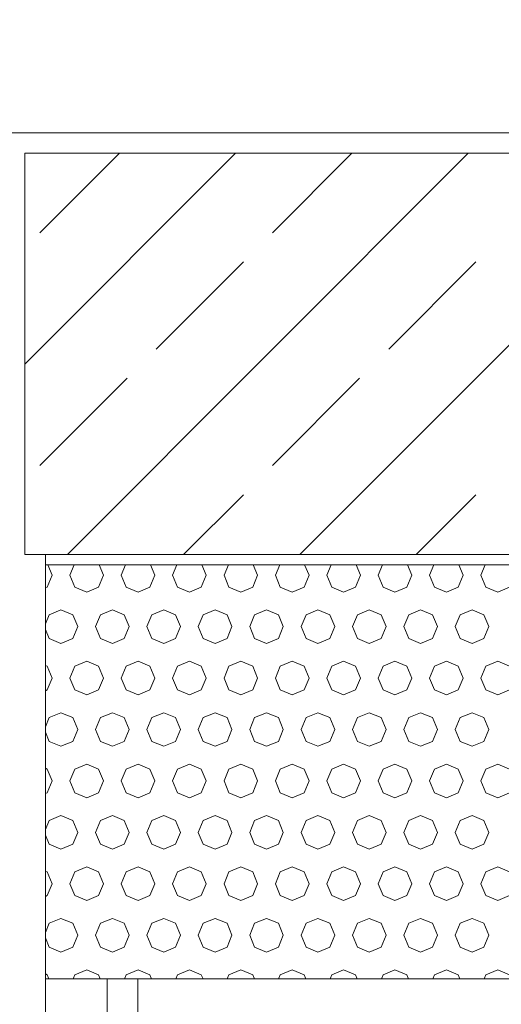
# Model space of a CAD drawing. Header units: millimetres. Extents: x 52659 to 1698020, y -10054 to 104697.
# Tile 106 of 256: x 188518 to 188986, y 13971 to 14928. Entities that reach past the tile are written whole.
import ezdxf

# ---------------------------------------------------------------- set-up
doc = ezdxf.new("R2010")
doc.units = ezdxf.units.MM
doc.header["$MEASUREMENT"] = 0
for name, color, linetype in [('02-04 BRISES SOLEIL FONCEES', 7, 'Continuous'), ('02-04 CASSETTES FONCEES', 7, 'Continuous'), ('02-04 Mur.Construction', 7, 'Continuous'), ('05-02 Cotation 200ème 100ème.Cotations', 7, 'Continuous'), ('Fenêtres ARCHICAD', 7, 'Continuous')]:
    doc.layers.add(name, color=color, linetype=linetype)
doc.styles.add('STYLE_GENERE_3', font='ARIALN.TTF')
doc.dimstyles.new('STYLE_GENERE__1', dxfattribs={"dimtxt": 200, "dimasz": 95, "dimexe": 0.18, "dimexo": 100, "dimgap": 0, "dimtad": 0, "dimlfac": 0.001, "dimzin": 0, "dimdsep": 46, "dimtxsty": 'STYLE_GENERE_3', "dimblk": 'ARROWHEAD_6', "dimblk1": 'ARROWHEAD_6', "dimblk2": 'ARROWHEAD_6', "dimcen": 0.09, "dimclrd": 7, "dimclre": 7, "dimclrt": 7, "dimazin": 0, "dimtfac": 1, "dimtdec": 4, "dimtmove": 2, "dimatfit": 3, "dimfxl": 1, "dimtolj": 1, "dimtzin": 0, "dimarcsym": 0})
doc.dimstyles.new('STYLE_GENERE__2', dxfattribs={"dimtxt": 200, "dimasz": 95, "dimexe": 0.18, "dimexo": 100, "dimgap": 0, "dimtad": 0, "dimlfac": 0.001, "dimzin": 0, "dimdsep": 46, "dimtxsty": 'STYLE_GENERE_3', "dimblk": 'ARROWHEAD_6', "dimblk1": 'ARROWHEAD_6', "dimblk2": 'ARROWHEAD_6', "dimcen": 0.09, "dimclrd": 7, "dimclre": 7, "dimclrt": 7, "dimazin": 0, "dimtfac": 1, "dimtdec": 4, "dimtmove": 0, "dimatfit": 3, "dimfxl": 1, "dimtolj": 1, "dimtzin": 0, "dimarcsym": 0})

# ---------------------------------------------------------------- blocks, each defined once
blk = doc.blocks.new('Élément de coupe_219_1', base_point=(131932.67, 5158.07))
at = {"layer": 'Fenêtres ARCHICAD', "color": 7, "linetype": 'Continuous', "lineweight": 5}
for p, q in [((188602.67, 13995.45), (188602.67, 13238.07)), ((188632.67, 13268.07), (188632.67, 13995.45))]:
    blk.add_line(p, q, dxfattribs=at)
blk = doc.blocks.new('Élément de coupe_226_1', base_point=(131932.67, 5158.07))
at = {"layer": '02-04 Mur.Construction', "color": 7, "linetype": 'Continuous', "lineweight": 9}
blk.add_line((188542.67, 13145.96), (188542.67, 14408.07), dxfattribs=at)
blk = doc.blocks.new('Élément de coupe_236_1', base_point=(131932.67, 5158.07))
at = {"layer": '02-04 Mur.Construction', "color": 7, "linetype": 'Continuous', "lineweight": 9}
blk.add_line((220582.67, 14818.07), (134892.67, 14818.07), dxfattribs=at)
blk = doc.blocks.new('*X350', base_point=(131932.67, 5158.07))
at = {"layer": '02-04 BRISES SOLEIL FONCEES', "color": 7, "linetype": 'Continuous', "lineweight": 5}
for p, q in [((188549.25, 14387.88), (188545.02, 14398.1)), ((188570.78, 14398.1), (188566.55, 14387.88)), ((188599.25, 14387.88), (188595.02, 14398.1)), ((188620.78, 14398.1), (188616.55, 14387.88)), ((188649.25, 14387.88), (188645.02, 14398.1)), ((188670.78, 14398.1), (188666.55, 14387.88)), ((188699.25, 14387.88), (188695.02, 14398.1)), ((188720.78, 14398.1), (188716.55, 14387.88)), ((188749.25, 14387.88), (188745.02, 14398.1)), ((188770.78, 14398.1), (188766.55, 14387.88)), ((188799.25, 14387.88), (188795.02, 14398.1)), ((188820.78, 14398.1), (188816.55, 14387.88)), ((188849.25, 14387.88), (188845.02, 14398.1)), ((188870.78, 14398.1), (188866.55, 14387.88)), ((188899.25, 14387.88), (188895.02, 14398.1)), ((188920.78, 14398.1), (188916.55, 14387.88)), ((188949.25, 14387.88), (188945.02, 14398.1)), ((188970.78, 14398.1), (188966.55, 14387.88)), ((188544.46, 14376.32), (188549.25, 14387.88)), ((188566.55, 14387.88), (188571.34, 14376.32)), ((188594.46, 14376.32), (188599.25, 14387.88)), ((188616.55, 14387.88), (188621.34, 14376.32)), ((188644.46, 14376.32), (188649.25, 14387.88)), ((188666.55, 14387.88), (188671.34, 14376.32)), ((188694.46, 14376.32), (188699.25, 14387.88)), ((188716.55, 14387.88), (188721.34, 14376.32)), ((188744.46, 14376.32), (188749.25, 14387.88)), ((188766.55, 14387.88), (188771.34, 14376.32)), ((188794.46, 14376.32), (188799.25, 14387.88)), ((188816.55, 14387.88), (188821.34, 14376.32)), ((188844.46, 14376.32), (188849.25, 14387.88)), ((188866.55, 14387.88), (188871.34, 14376.32)), ((188894.46, 14376.32), (188899.25, 14387.88)), ((188916.55, 14387.88), (188921.34, 14376.32)), ((188944.46, 14376.32), (188949.25, 14387.88)), ((188966.55, 14387.88), (188971.34, 14376.32)), ((188542.67, 14375.57), (188544.46, 14376.32)), ((188571.34, 14376.32), (188582.9, 14371.53)), ((188582.9, 14371.53), (188594.46, 14376.32)), ((188621.34, 14376.32), (188632.9, 14371.53)), ((188632.9, 14371.53), (188644.46, 14376.32)), ((188671.34, 14376.32), (188682.9, 14371.53)), ((188682.9, 14371.53), (188694.46, 14376.32)), ((188721.34, 14376.32), (188732.9, 14371.53)), ((188732.9, 14371.53), (188744.46, 14376.32)), ((188771.34, 14376.32), (188782.9, 14371.53)), ((188782.9, 14371.53), (188794.46, 14376.32)), ((188821.34, 14376.32), (188832.9, 14371.53)), ((188832.9, 14371.53), (188844.46, 14376.32)), ((188871.34, 14376.32), (188882.9, 14371.53)), ((188882.9, 14371.53), (188894.46, 14376.32)), ((188921.34, 14376.32), (188932.9, 14371.53)), ((188932.9, 14371.53), (188944.46, 14376.32)), ((188971.34, 14376.32), (188982.9, 14371.53)), ((188982.9, 14371.53), (188994.46, 14376.32)), ((188557.9, 14354.23), (188546.34, 14349.44)), ((188569.46, 14349.44), (188557.9, 14354.23)), ((188607.9, 14354.23), (188596.34, 14349.44)), ((188619.46, 14349.44), (188607.9, 14354.23)), ((188657.9, 14354.23), (188646.34, 14349.44)), ((188669.46, 14349.44), (188657.9, 14354.23)), ((188707.9, 14354.23), (188696.34, 14349.44)), ((188719.46, 14349.44), (188707.9, 14354.23)), ((188757.9, 14354.23), (188746.34, 14349.44)), ((188769.46, 14349.44), (188757.9, 14354.23)), ((188807.9, 14354.23), (188796.34, 14349.44)), ((188819.46, 14349.44), (188807.9, 14354.23)), ((188857.9, 14354.23), (188846.34, 14349.44)), ((188869.46, 14349.44), (188857.9, 14354.23)), ((188907.9, 14354.23), (188896.34, 14349.44)), ((188919.46, 14349.44), (188907.9, 14354.23)), ((188957.9, 14354.23), (188946.34, 14349.44)), ((188969.46, 14349.44), (188957.9, 14354.23)), ((188546.34, 14349.44), (188542.67, 14340.58)), ((188574.25, 14337.88), (188569.46, 14349.44)), ((188596.34, 14349.44), (188591.55, 14337.88)), ((188624.25, 14337.88), (188619.46, 14349.44)), ((188646.34, 14349.44), (188641.55, 14337.88)), ((188674.25, 14337.88), (188669.46, 14349.44)), ((188696.34, 14349.44), (188691.55, 14337.88)), ((188724.25, 14337.88), (188719.46, 14349.44)), ((188746.34, 14349.44), (188741.55, 14337.88)), ((188774.25, 14337.88), (188769.46, 14349.44)), ((188796.34, 14349.44), (188791.55, 14337.88)), ((188824.25, 14337.88), (188819.46, 14349.44)), ((188846.34, 14349.44), (188841.55, 14337.88)), ((188874.25, 14337.88), (188869.46, 14349.44)), ((188896.34, 14349.44), (188891.55, 14337.88)), ((188924.25, 14337.88), (188919.46, 14349.44)), ((188946.34, 14349.44), (188941.55, 14337.88)), ((188974.25, 14337.88), (188969.46, 14349.44)), ((188542.67, 14335.18), (188546.34, 14326.32)), ((188569.46, 14326.32), (188574.25, 14337.88)), ((188591.55, 14337.88), (188596.34, 14326.32)), ((188619.46, 14326.32), (188624.25, 14337.88)), ((188641.55, 14337.88), (188646.34, 14326.32)), ((188669.46, 14326.32), (188674.25, 14337.88)), ((188691.55, 14337.88), (188696.34, 14326.32)), ((188719.46, 14326.32), (188724.25, 14337.88)), ((188741.55, 14337.88), (188746.34, 14326.32)), ((188769.46, 14326.32), (188774.25, 14337.88)), ((188791.55, 14337.88), (188796.34, 14326.32)), ((188819.46, 14326.32), (188824.25, 14337.88)), ((188841.55, 14337.88), (188846.34, 14326.32)), ((188869.46, 14326.32), (188874.25, 14337.88)), ((188891.55, 14337.88), (188896.34, 14326.32)), ((188919.46, 14326.32), (188924.25, 14337.88)), ((188941.55, 14337.88), (188946.34, 14326.32)), ((188969.46, 14326.32), (188974.25, 14337.88)), ((188546.34, 14326.32), (188557.9, 14321.53)), ((188557.9, 14321.53), (188569.46, 14326.32)), ((188596.34, 14326.32), (188607.9, 14321.53)), ((188607.9, 14321.53), (188619.46, 14326.32)), ((188646.34, 14326.32), (188657.9, 14321.53)), ((188657.9, 14321.53), (188669.46, 14326.32)), ((188696.34, 14326.32), (188707.9, 14321.53)), ((188707.9, 14321.53), (188719.46, 14326.32)), ((188746.34, 14326.32), (188757.9, 14321.53)), ((188757.9, 14321.53), (188769.46, 14326.32)), ((188796.34, 14326.32), (188807.9, 14321.53)), ((188807.9, 14321.53), (188819.46, 14326.32)), ((188846.34, 14326.32), (188857.9, 14321.53)), ((188857.9, 14321.53), (188869.46, 14326.32)), ((188896.34, 14326.32), (188907.9, 14321.53)), ((188907.9, 14321.53), (188919.46, 14326.32)), ((188946.34, 14326.32), (188957.9, 14321.53)), ((188957.9, 14321.53), (188969.46, 14326.32)), ((188582.9, 14304.23), (188571.34, 14299.44)), ((188594.46, 14299.44), (188582.9, 14304.23)), ((188632.9, 14304.23), (188621.34, 14299.44)), ((188644.46, 14299.44), (188632.9, 14304.23)), ((188682.9, 14304.23), (188671.34, 14299.44)), ((188694.46, 14299.44), (188682.9, 14304.23)), ((188732.9, 14304.23), (188721.34, 14299.44)), ((188744.46, 14299.44), (188732.9, 14304.23)), ((188782.9, 14304.23), (188771.34, 14299.44)), ((188794.46, 14299.44), (188782.9, 14304.23)), ((188832.9, 14304.23), (188821.34, 14299.44)), ((188844.46, 14299.44), (188832.9, 14304.23)), ((188882.9, 14304.23), (188871.34, 14299.44)), ((188894.46, 14299.44), (188882.9, 14304.23)), ((188932.9, 14304.23), (188921.34, 14299.44)), ((188944.46, 14299.44), (188932.9, 14304.23)), ((188982.9, 14304.23), (188971.34, 14299.44)), ((188994.46, 14299.44), (188982.9, 14304.23)), ((188544.46, 14299.44), (188542.67, 14300.19)), ((188549.25, 14287.88), (188544.46, 14299.44)), ((188571.34, 14299.44), (188566.55, 14287.88)), ((188599.25, 14287.88), (188594.46, 14299.44)), ((188621.34, 14299.44), (188616.55, 14287.88)), ((188649.25, 14287.88), (188644.46, 14299.44)), ((188671.34, 14299.44), (188666.55, 14287.88)), ((188699.25, 14287.88), (188694.46, 14299.44)), ((188721.34, 14299.44), (188716.55, 14287.88)), ((188749.25, 14287.88), (188744.46, 14299.44)), ((188771.34, 14299.44), (188766.55, 14287.88)), ((188799.25, 14287.88), (188794.46, 14299.44)), ((188821.34, 14299.44), (188816.55, 14287.88)), ((188849.25, 14287.88), (188844.46, 14299.44)), ((188871.34, 14299.44), (188866.55, 14287.88)), ((188899.25, 14287.88), (188894.46, 14299.44)), ((188921.34, 14299.44), (188916.55, 14287.88)), ((188949.25, 14287.88), (188944.46, 14299.44)), ((188971.34, 14299.44), (188966.55, 14287.88)), ((188544.46, 14276.32), (188549.25, 14287.88)), ((188566.55, 14287.88), (188571.34, 14276.32)), ((188594.46, 14276.32), (188599.25, 14287.88)), ((188616.55, 14287.88), (188621.34, 14276.32)), ((188644.46, 14276.32), (188649.25, 14287.88)), ((188666.55, 14287.88), (188671.34, 14276.32)), ((188694.46, 14276.32), (188699.25, 14287.88)), ((188716.55, 14287.88), (188721.34, 14276.32)), ((188744.46, 14276.32), (188749.25, 14287.88)), ((188766.55, 14287.88), (188771.34, 14276.32)), ((188794.46, 14276.32), (188799.25, 14287.88)), ((188816.55, 14287.88), (188821.34, 14276.32)), ((188844.46, 14276.32), (188849.25, 14287.88)), ((188866.55, 14287.88), (188871.34, 14276.32)), ((188894.46, 14276.32), (188899.25, 14287.88)), ((188916.55, 14287.88), (188921.34, 14276.32)), ((188944.46, 14276.32), (188949.25, 14287.88)), ((188966.55, 14287.88), (188971.34, 14276.32)), ((188542.67, 14275.57), (188544.46, 14276.32)), ((188571.34, 14276.32), (188582.9, 14271.53)), ((188582.9, 14271.53), (188594.46, 14276.32)), ((188621.34, 14276.32), (188632.9, 14271.53)), ((188632.9, 14271.53), (188644.46, 14276.32)), ((188671.34, 14276.32), (188682.9, 14271.53)), ((188682.9, 14271.53), (188694.46, 14276.32)), ((188721.34, 14276.32), (188732.9, 14271.53)), ((188732.9, 14271.53), (188744.46, 14276.32)), ((188771.34, 14276.32), (188782.9, 14271.53)), ((188782.9, 14271.53), (188794.46, 14276.32)), ((188821.34, 14276.32), (188832.9, 14271.53)), ((188832.9, 14271.53), (188844.46, 14276.32)), ((188871.34, 14276.32), (188882.9, 14271.53)), ((188882.9, 14271.53), (188894.46, 14276.32)), ((188921.34, 14276.32), (188932.9, 14271.53)), ((188932.9, 14271.53), (188944.46, 14276.32)), ((188971.34, 14276.32), (188982.9, 14271.53)), ((188982.9, 14271.53), (188994.46, 14276.32)), ((188546.34, 14249.44), (188542.67, 14240.58)), ((188557.9, 14254.23), (188546.34, 14249.44)), ((188569.46, 14249.44), (188557.9, 14254.23)), ((188574.25, 14237.88), (188569.46, 14249.44)), ((188596.34, 14249.44), (188591.55, 14237.88)), ((188607.9, 14254.23), (188596.34, 14249.44)), ((188619.46, 14249.44), (188607.9, 14254.23)), ((188624.25, 14237.88), (188619.46, 14249.44)), ((188646.34, 14249.44), (188641.55, 14237.88)), ((188657.9, 14254.23), (188646.34, 14249.44)), ((188669.46, 14249.44), (188657.9, 14254.23)), ((188674.25, 14237.88), (188669.46, 14249.44)), ((188696.34, 14249.44), (188691.55, 14237.88)), ((188707.9, 14254.23), (188696.34, 14249.44)), ((188719.46, 14249.44), (188707.9, 14254.23)), ((188724.25, 14237.88), (188719.46, 14249.44)), ((188746.34, 14249.44), (188741.55, 14237.88)), ((188757.9, 14254.23), (188746.34, 14249.44)), ((188769.46, 14249.44), (188757.9, 14254.23)), ((188774.25, 14237.88), (188769.46, 14249.44)), ((188796.34, 14249.44), (188791.55, 14237.88)), ((188807.9, 14254.23), (188796.34, 14249.44)), ((188819.46, 14249.44), (188807.9, 14254.23)), ((188824.25, 14237.88), (188819.46, 14249.44)), ((188846.34, 14249.44), (188841.55, 14237.88)), ((188857.9, 14254.23), (188846.34, 14249.44)), ((188869.46, 14249.44), (188857.9, 14254.23)), ((188874.25, 14237.88), (188869.46, 14249.44)), ((188896.34, 14249.44), (188891.55, 14237.88)), ((188907.9, 14254.23), (188896.34, 14249.44)), ((188919.46, 14249.44), (188907.9, 14254.23)), ((188924.25, 14237.88), (188919.46, 14249.44)), ((188946.34, 14249.44), (188941.55, 14237.88)), ((188957.9, 14254.23), (188946.34, 14249.44)), ((188969.46, 14249.44), (188957.9, 14254.23)), ((188974.25, 14237.88), (188969.46, 14249.44)), ((188569.46, 14226.32), (188574.25, 14237.88)), ((188591.55, 14237.88), (188596.34, 14226.32)), ((188619.46, 14226.32), (188624.25, 14237.88)), ((188641.55, 14237.88), (188646.34, 14226.32)), ((188669.46, 14226.32), (188674.25, 14237.88)), ((188691.55, 14237.88), (188696.34, 14226.32)), ((188719.46, 14226.32), (188724.25, 14237.88)), ((188741.55, 14237.88), (188746.34, 14226.32)), ((188769.46, 14226.32), (188774.25, 14237.88)), ((188791.55, 14237.88), (188796.34, 14226.32)), ((188819.46, 14226.32), (188824.25, 14237.88)), ((188841.55, 14237.88), (188846.34, 14226.32)), ((188869.46, 14226.32), (188874.25, 14237.88)), ((188891.55, 14237.88), (188896.34, 14226.32)), ((188919.46, 14226.32), (188924.25, 14237.88)), ((188941.55, 14237.88), (188946.34, 14226.32)), ((188969.46, 14226.32), (188974.25, 14237.88)), ((188542.67, 14235.18), (188546.34, 14226.32)), ((188546.34, 14226.32), (188557.9, 14221.53)), ((188557.9, 14221.53), (188569.46, 14226.32)), ((188596.34, 14226.32), (188607.9, 14221.53)), ((188607.9, 14221.53), (188619.46, 14226.32)), ((188646.34, 14226.32), (188657.9, 14221.53)), ((188657.9, 14221.53), (188669.46, 14226.32)), ((188696.34, 14226.32), (188707.9, 14221.53)), ((188707.9, 14221.53), (188719.46, 14226.32)), ((188746.34, 14226.32), (188757.9, 14221.53)), ((188757.9, 14221.53), (188769.46, 14226.32)), ((188796.34, 14226.32), (188807.9, 14221.53)), ((188807.9, 14221.53), (188819.46, 14226.32)), ((188846.34, 14226.32), (188857.9, 14221.53)), ((188857.9, 14221.53), (188869.46, 14226.32)), ((188896.34, 14226.32), (188907.9, 14221.53)), ((188907.9, 14221.53), (188919.46, 14226.32)), ((188946.34, 14226.32), (188957.9, 14221.53)), ((188957.9, 14221.53), (188969.46, 14226.32)), ((188544.46, 14199.44), (188542.67, 14200.19)), ((188549.25, 14187.88), (188544.46, 14199.44)), ((188571.34, 14199.44), (188566.55, 14187.88)), ((188582.9, 14204.23), (188571.34, 14199.44)), ((188594.46, 14199.44), (188582.9, 14204.23)), ((188599.25, 14187.88), (188594.46, 14199.44)), ((188621.34, 14199.44), (188616.55, 14187.88)), ((188632.9, 14204.23), (188621.34, 14199.44)), ((188644.46, 14199.44), (188632.9, 14204.23)), ((188649.25, 14187.88), (188644.46, 14199.44)), ((188671.34, 14199.44), (188666.55, 14187.88)), ((188682.9, 14204.23), (188671.34, 14199.44)), ((188694.46, 14199.44), (188682.9, 14204.23)), ((188699.25, 14187.88), (188694.46, 14199.44)), ((188721.34, 14199.44), (188716.55, 14187.88)), ((188732.9, 14204.23), (188721.34, 14199.44)), ((188744.46, 14199.44), (188732.9, 14204.23)), ((188749.25, 14187.88), (188744.46, 14199.44)), ((188771.34, 14199.44), (188766.55, 14187.88)), ((188782.9, 14204.23), (188771.34, 14199.44)), ((188794.46, 14199.44), (188782.9, 14204.23)), ((188799.25, 14187.88), (188794.46, 14199.44)), ((188821.34, 14199.44), (188816.55, 14187.88)), ((188832.9, 14204.23), (188821.34, 14199.44)), ((188844.46, 14199.44), (188832.9, 14204.23)), ((188849.25, 14187.88), (188844.46, 14199.44)), ((188871.34, 14199.44), (188866.55, 14187.88)), ((188882.9, 14204.23), (188871.34, 14199.44)), ((188894.46, 14199.44), (188882.9, 14204.23)), ((188899.25, 14187.88), (188894.46, 14199.44)), ((188921.34, 14199.44), (188916.55, 14187.88)), ((188932.9, 14204.23), (188921.34, 14199.44)), ((188944.46, 14199.44), (188932.9, 14204.23)), ((188949.25, 14187.88), (188944.46, 14199.44)), ((188971.34, 14199.44), (188966.55, 14187.88)), ((188982.9, 14204.23), (188971.34, 14199.44)), ((188994.46, 14199.44), (188982.9, 14204.23)), ((188544.46, 14176.32), (188549.25, 14187.88)), ((188566.55, 14187.88), (188571.34, 14176.32)), ((188594.46, 14176.32), (188599.25, 14187.88)), ((188616.55, 14187.88), (188621.34, 14176.32)), ((188644.46, 14176.32), (188649.25, 14187.88)), ((188666.55, 14187.88), (188671.34, 14176.32)), ((188694.46, 14176.32), (188699.25, 14187.88)), ((188716.55, 14187.88), (188721.34, 14176.32)), ((188744.46, 14176.32), (188749.25, 14187.88)), ((188766.55, 14187.88), (188771.34, 14176.32)), ((188794.46, 14176.32), (188799.25, 14187.88)), ((188816.55, 14187.88), (188821.34, 14176.32)), ((188844.46, 14176.32), (188849.25, 14187.88)), ((188866.55, 14187.88), (188871.34, 14176.32)), ((188894.46, 14176.32), (188899.25, 14187.88)), ((188916.55, 14187.88), (188921.34, 14176.32)), ((188944.46, 14176.32), (188949.25, 14187.88)), ((188966.55, 14187.88), (188971.34, 14176.32)), ((188542.67, 14175.57), (188544.46, 14176.32)), ((188571.34, 14176.32), (188582.9, 14171.53)), ((188582.9, 14171.53), (188594.46, 14176.32)), ((188621.34, 14176.32), (188632.9, 14171.53)), ((188632.9, 14171.53), (188644.46, 14176.32)), ((188671.34, 14176.32), (188682.9, 14171.53)), ((188682.9, 14171.53), (188694.46, 14176.32)), ((188721.34, 14176.32), (188732.9, 14171.53)), ((188732.9, 14171.53), (188744.46, 14176.32)), ((188771.34, 14176.32), (188782.9, 14171.53)), ((188782.9, 14171.53), (188794.46, 14176.32)), ((188821.34, 14176.32), (188832.9, 14171.53)), ((188832.9, 14171.53), (188844.46, 14176.32)), ((188871.34, 14176.32), (188882.9, 14171.53)), ((188882.9, 14171.53), (188894.46, 14176.32)), ((188921.34, 14176.32), (188932.9, 14171.53)), ((188932.9, 14171.53), (188944.46, 14176.32)), ((188971.34, 14176.32), (188982.9, 14171.53)), ((188982.9, 14171.53), (188994.46, 14176.32)), ((188546.34, 14149.44), (188542.67, 14140.58)), ((188557.9, 14154.23), (188546.34, 14149.44)), ((188569.46, 14149.44), (188557.9, 14154.23)), ((188574.25, 14137.88), (188569.46, 14149.44)), ((188596.34, 14149.44), (188591.55, 14137.88)), ((188607.9, 14154.23), (188596.34, 14149.44)), ((188619.46, 14149.44), (188607.9, 14154.23)), ((188624.25, 14137.88), (188619.46, 14149.44)), ((188646.34, 14149.44), (188641.55, 14137.88)), ((188657.9, 14154.23), (188646.34, 14149.44)), ((188669.46, 14149.44), (188657.9, 14154.23)), ((188674.25, 14137.88), (188669.46, 14149.44)), ((188696.34, 14149.44), (188691.55, 14137.88)), ((188707.9, 14154.23), (188696.34, 14149.44)), ((188719.46, 14149.44), (188707.9, 14154.23)), ((188724.25, 14137.88), (188719.46, 14149.44)), ((188746.34, 14149.44), (188741.55, 14137.88)), ((188757.9, 14154.23), (188746.34, 14149.44)), ((188769.46, 14149.44), (188757.9, 14154.23)), ((188774.25, 14137.88), (188769.46, 14149.44)), ((188796.34, 14149.44), (188791.55, 14137.88)), ((188807.9, 14154.23), (188796.34, 14149.44)), ((188819.46, 14149.44), (188807.9, 14154.23)), ((188824.25, 14137.88), (188819.46, 14149.44)), ((188846.34, 14149.44), (188841.55, 14137.88)), ((188857.9, 14154.23), (188846.34, 14149.44)), ((188869.46, 14149.44), (188857.9, 14154.23)), ((188874.25, 14137.88), (188869.46, 14149.44)), ((188896.34, 14149.44), (188891.55, 14137.88)), ((188907.9, 14154.23), (188896.34, 14149.44)), ((188919.46, 14149.44), (188907.9, 14154.23)), ((188924.25, 14137.88), (188919.46, 14149.44)), ((188946.34, 14149.44), (188941.55, 14137.88)), ((188957.9, 14154.23), (188946.34, 14149.44)), ((188969.46, 14149.44), (188957.9, 14154.23)), ((188974.25, 14137.88), (188969.46, 14149.44)), ((188542.67, 14135.18), (188546.34, 14126.32)), ((188569.46, 14126.32), (188574.25, 14137.88)), ((188591.55, 14137.88), (188596.34, 14126.32)), ((188619.46, 14126.32), (188624.25, 14137.88)), ((188641.55, 14137.88), (188646.34, 14126.32)), ((188669.46, 14126.32), (188674.25, 14137.88)), ((188691.55, 14137.88), (188696.34, 14126.32)), ((188719.46, 14126.32), (188724.25, 14137.88)), ((188741.55, 14137.88), (188746.34, 14126.32)), ((188769.46, 14126.32), (188774.25, 14137.88)), ((188791.55, 14137.88), (188796.34, 14126.32)), ((188819.46, 14126.32), (188824.25, 14137.88)), ((188841.55, 14137.88), (188846.34, 14126.32)), ((188869.46, 14126.32), (188874.25, 14137.88)), ((188891.55, 14137.88), (188896.34, 14126.32)), ((188919.46, 14126.32), (188924.25, 14137.88)), ((188941.55, 14137.88), (188946.34, 14126.32)), ((188969.46, 14126.32), (188974.25, 14137.88)), ((188546.34, 14126.32), (188557.9, 14121.53)), ((188557.9, 14121.53), (188569.46, 14126.32)), ((188596.34, 14126.32), (188607.9, 14121.53)), ((188607.9, 14121.53), (188619.46, 14126.32)), ((188646.34, 14126.32), (188657.9, 14121.53)), ((188657.9, 14121.53), (188669.46, 14126.32)), ((188696.34, 14126.32), (188707.9, 14121.53)), ((188707.9, 14121.53), (188719.46, 14126.32)), ((188746.34, 14126.32), (188757.9, 14121.53)), ((188757.9, 14121.53), (188769.46, 14126.32)), ((188796.34, 14126.32), (188807.9, 14121.53)), ((188807.9, 14121.53), (188819.46, 14126.32)), ((188846.34, 14126.32), (188857.9, 14121.53)), ((188857.9, 14121.53), (188869.46, 14126.32)), ((188896.34, 14126.32), (188907.9, 14121.53)), ((188907.9, 14121.53), (188919.46, 14126.32)), ((188946.34, 14126.32), (188957.9, 14121.53)), ((188957.9, 14121.53), (188969.46, 14126.32)), ((188582.9, 14104.23), (188571.34, 14099.44)), ((188594.46, 14099.44), (188582.9, 14104.23)), ((188632.9, 14104.23), (188621.34, 14099.44)), ((188644.46, 14099.44), (188632.9, 14104.23)), ((188682.9, 14104.23), (188671.34, 14099.44)), ((188694.46, 14099.44), (188682.9, 14104.23)), ((188732.9, 14104.23), (188721.34, 14099.44)), ((188744.46, 14099.44), (188732.9, 14104.23)), ((188782.9, 14104.23), (188771.34, 14099.44)), ((188794.46, 14099.44), (188782.9, 14104.23)), ((188832.9, 14104.23), (188821.34, 14099.44)), ((188844.46, 14099.44), (188832.9, 14104.23)), ((188882.9, 14104.23), (188871.34, 14099.44)), ((188894.46, 14099.44), (188882.9, 14104.23)), ((188932.9, 14104.23), (188921.34, 14099.44)), ((188944.46, 14099.44), (188932.9, 14104.23)), ((188982.9, 14104.23), (188971.34, 14099.44)), ((188994.46, 14099.44), (188982.9, 14104.23)), ((188544.46, 14099.44), (188542.67, 14100.19)), ((188549.25, 14087.88), (188544.46, 14099.44)), ((188571.34, 14099.44), (188566.55, 14087.88)), ((188599.25, 14087.88), (188594.46, 14099.44)), ((188621.34, 14099.44), (188616.55, 14087.88)), ((188649.25, 14087.88), (188644.46, 14099.44)), ((188671.34, 14099.44), (188666.55, 14087.88)), ((188699.25, 14087.88), (188694.46, 14099.44)), ((188721.34, 14099.44), (188716.55, 14087.88)), ((188749.25, 14087.88), (188744.46, 14099.44)), ((188771.34, 14099.44), (188766.55, 14087.88)), ((188799.25, 14087.88), (188794.46, 14099.44)), ((188821.34, 14099.44), (188816.55, 14087.88)), ((188849.25, 14087.88), (188844.46, 14099.44)), ((188871.34, 14099.44), (188866.55, 14087.88)), ((188899.25, 14087.88), (188894.46, 14099.44)), ((188921.34, 14099.44), (188916.55, 14087.88)), ((188949.25, 14087.88), (188944.46, 14099.44)), ((188971.34, 14099.44), (188966.55, 14087.88)), ((188544.46, 14076.32), (188549.25, 14087.88)), ((188566.55, 14087.88), (188571.34, 14076.32)), ((188594.46, 14076.32), (188599.25, 14087.88)), ((188616.55, 14087.88), (188621.34, 14076.32)), ((188644.46, 14076.32), (188649.25, 14087.88)), ((188666.55, 14087.88), (188671.34, 14076.32)), ((188694.46, 14076.32), (188699.25, 14087.88)), ((188716.55, 14087.88), (188721.34, 14076.32)), ((188744.46, 14076.32), (188749.25, 14087.88)), ((188766.55, 14087.88), (188771.34, 14076.32)), ((188794.46, 14076.32), (188799.25, 14087.88)), ((188816.55, 14087.88), (188821.34, 14076.32)), ((188844.46, 14076.32), (188849.25, 14087.88)), ((188866.55, 14087.88), (188871.34, 14076.32)), ((188894.46, 14076.32), (188899.25, 14087.88)), ((188916.55, 14087.88), (188921.34, 14076.32)), ((188944.46, 14076.32), (188949.25, 14087.88)), ((188966.55, 14087.88), (188971.34, 14076.32)), ((188542.67, 14075.57), (188544.46, 14076.32)), ((188571.34, 14076.32), (188582.9, 14071.53)), ((188582.9, 14071.53), (188594.46, 14076.32)), ((188621.34, 14076.32), (188632.9, 14071.53)), ((188632.9, 14071.53), (188644.46, 14076.32)), ((188671.34, 14076.32), (188682.9, 14071.53)), ((188682.9, 14071.53), (188694.46, 14076.32)), ((188721.34, 14076.32), (188732.9, 14071.53)), ((188732.9, 14071.53), (188744.46, 14076.32)), ((188771.34, 14076.32), (188782.9, 14071.53)), ((188782.9, 14071.53), (188794.46, 14076.32)), ((188821.34, 14076.32), (188832.9, 14071.53)), ((188832.9, 14071.53), (188844.46, 14076.32)), ((188871.34, 14076.32), (188882.9, 14071.53)), ((188882.9, 14071.53), (188894.46, 14076.32)), ((188921.34, 14076.32), (188932.9, 14071.53)), ((188932.9, 14071.53), (188944.46, 14076.32)), ((188971.34, 14076.32), (188982.9, 14071.53)), ((188982.9, 14071.53), (188994.46, 14076.32)), ((188557.9, 14054.23), (188546.34, 14049.44)), ((188569.46, 14049.44), (188557.9, 14054.23)), ((188607.9, 14054.23), (188596.34, 14049.44)), ((188619.46, 14049.44), (188607.9, 14054.23)), ((188657.9, 14054.23), (188646.34, 14049.44)), ((188669.46, 14049.44), (188657.9, 14054.23)), ((188707.9, 14054.23), (188696.34, 14049.44)), ((188719.46, 14049.44), (188707.9, 14054.23)), ((188757.9, 14054.23), (188746.34, 14049.44)), ((188769.46, 14049.44), (188757.9, 14054.23)), ((188807.9, 14054.23), (188796.34, 14049.44)), ((188819.46, 14049.44), (188807.9, 14054.23)), ((188857.9, 14054.23), (188846.34, 14049.44)), ((188869.46, 14049.44), (188857.9, 14054.23)), ((188907.9, 14054.23), (188896.34, 14049.44)), ((188919.46, 14049.44), (188907.9, 14054.23)), ((188957.9, 14054.23), (188946.34, 14049.44)), ((188969.46, 14049.44), (188957.9, 14054.23)), ((188546.34, 14049.44), (188542.67, 14040.58)), ((188574.25, 14037.88), (188569.46, 14049.44)), ((188596.34, 14049.44), (188591.55, 14037.88)), ((188624.25, 14037.88), (188619.46, 14049.44)), ((188646.34, 14049.44), (188641.55, 14037.88)), ((188674.25, 14037.88), (188669.46, 14049.44)), ((188696.34, 14049.44), (188691.55, 14037.88)), ((188724.25, 14037.88), (188719.46, 14049.44)), ((188746.34, 14049.44), (188741.55, 14037.88)), ((188774.25, 14037.88), (188769.46, 14049.44)), ((188796.34, 14049.44), (188791.55, 14037.88)), ((188824.25, 14037.88), (188819.46, 14049.44)), ((188846.34, 14049.44), (188841.55, 14037.88)), ((188874.25, 14037.88), (188869.46, 14049.44)), ((188896.34, 14049.44), (188891.55, 14037.88)), ((188924.25, 14037.88), (188919.46, 14049.44)), ((188946.34, 14049.44), (188941.55, 14037.88)), ((188974.25, 14037.88), (188969.46, 14049.44)), ((188542.67, 14035.18), (188546.34, 14026.32)), ((188569.46, 14026.32), (188574.25, 14037.88)), ((188591.55, 14037.88), (188596.34, 14026.32)), ((188619.46, 14026.32), (188624.25, 14037.88)), ((188641.55, 14037.88), (188646.34, 14026.32)), ((188669.46, 14026.32), (188674.25, 14037.88)), ((188691.55, 14037.88), (188696.34, 14026.32)), ((188719.46, 14026.32), (188724.25, 14037.88)), ((188741.55, 14037.88), (188746.34, 14026.32)), ((188769.46, 14026.32), (188774.25, 14037.88)), ((188791.55, 14037.88), (188796.34, 14026.32)), ((188819.46, 14026.32), (188824.25, 14037.88)), ((188841.55, 14037.88), (188846.34, 14026.32)), ((188869.46, 14026.32), (188874.25, 14037.88)), ((188891.55, 14037.88), (188896.34, 14026.32)), ((188919.46, 14026.32), (188924.25, 14037.88)), ((188941.55, 14037.88), (188946.34, 14026.32)), ((188969.46, 14026.32), (188974.25, 14037.88)), ((188546.34, 14026.32), (188557.9, 14021.53)), ((188557.9, 14021.53), (188569.46, 14026.32)), ((188596.34, 14026.32), (188607.9, 14021.53)), ((188607.9, 14021.53), (188619.46, 14026.32)), ((188646.34, 14026.32), (188657.9, 14021.53)), ((188657.9, 14021.53), (188669.46, 14026.32)), ((188696.34, 14026.32), (188707.9, 14021.53)), ((188707.9, 14021.53), (188719.46, 14026.32)), ((188746.34, 14026.32), (188757.9, 14021.53)), ((188757.9, 14021.53), (188769.46, 14026.32)), ((188796.34, 14026.32), (188807.9, 14021.53)), ((188807.9, 14021.53), (188819.46, 14026.32)), ((188846.34, 14026.32), (188857.9, 14021.53)), ((188857.9, 14021.53), (188869.46, 14026.32)), ((188896.34, 14026.32), (188907.9, 14021.53)), ((188907.9, 14021.53), (188919.46, 14026.32)), ((188946.34, 14026.32), (188957.9, 14021.53)), ((188957.9, 14021.53), (188969.46, 14026.32)), ((188544.46, 13999.44), (188542.67, 14000.19)), ((188546.12, 13995.45), (188544.46, 13999.44)), ((188571.34, 13999.44), (188569.69, 13995.45)), ((188582.9, 14004.23), (188571.34, 13999.44)), ((188594.46, 13999.44), (188582.9, 14004.23)), ((188596.12, 13995.45), (188594.46, 13999.44)), ((188621.34, 13999.44), (188619.69, 13995.45)), ((188632.9, 14004.23), (188621.34, 13999.44)), ((188644.46, 13999.44), (188632.9, 14004.23)), ((188646.12, 13995.45), (188644.46, 13999.44)), ((188671.34, 13999.44), (188669.69, 13995.45)), ((188682.9, 14004.23), (188671.34, 13999.44)), ((188694.46, 13999.44), (188682.9, 14004.23)), ((188696.12, 13995.45), (188694.46, 13999.44)), ((188721.34, 13999.44), (188719.69, 13995.45)), ((188732.9, 14004.23), (188721.34, 13999.44)), ((188744.46, 13999.44), (188732.9, 14004.23)), ((188746.12, 13995.45), (188744.46, 13999.44)), ((188771.34, 13999.44), (188769.69, 13995.45)), ((188782.9, 14004.23), (188771.34, 13999.44)), ((188794.46, 13999.44), (188782.9, 14004.23)), ((188796.12, 13995.45), (188794.46, 13999.44)), ((188821.34, 13999.44), (188819.69, 13995.45)), ((188832.9, 14004.23), (188821.34, 13999.44)), ((188844.46, 13999.44), (188832.9, 14004.23)), ((188846.12, 13995.45), (188844.46, 13999.44)), ((188871.34, 13999.44), (188869.69, 13995.45)), ((188882.9, 14004.23), (188871.34, 13999.44)), ((188894.46, 13999.44), (188882.9, 14004.23)), ((188896.12, 13995.45), (188894.46, 13999.44)), ((188921.34, 13999.44), (188919.69, 13995.45)), ((188932.9, 14004.23), (188921.34, 13999.44)), ((188944.46, 13999.44), (188932.9, 14004.23)), ((188946.12, 13995.45), (188944.46, 13999.44)), ((188971.34, 13999.44), (188969.69, 13995.45)), ((188982.9, 14004.23), (188971.34, 13999.44)), ((188994.46, 13999.44), (188982.9, 14004.23))]:
    blk.add_line(p, q, dxfattribs=at)
blk = doc.blocks.new('Élément de coupe_324_1', base_point=(131932.67, 5158.07))
at = {"layer": '02-04 BRISES SOLEIL FONCEES', "color": 7, "linetype": 'Continuous', "lineweight": 9}
for p, q in [((190300.76, 14398.1), (188542.67, 14398.1)), ((188542.67, 13995.45), (190300.76, 13995.45))]:
    blk.add_line(p, q, dxfattribs=at)
at = {"layer": '02-04 BRISES SOLEIL FONCEES', "lineweight": 0}
blk.add_blockref('*X350', (131932.67, 5158.07), dxfattribs=at)
blk = doc.blocks.new('Élément de coupe_419_1', base_point=(131932.67, 5158.07))
at = {"layer": '02-04 CASSETTES FONCEES', "color": 7, "linetype": 'Continuous', "lineweight": 9}
for p, q in [((188522.68, 14592.93), (188727.84, 14798.09)), ((188522.68, 14798.09), (188522.68, 14408.07)), ((190300.76, 14798.09), (188522.68, 14798.09)), ((188537.38, 14720.76), (188614.71, 14798.09)), ((188564.1, 14408.07), (188954.12, 14798.09)), ((188763.65, 14720.76), (188840.98, 14798.09)), ((188790.38, 14408.07), (189180.39, 14798.09)), ((188650.51, 14607.62), (188735.37, 14692.47)), ((188876.79, 14607.62), (188961.64, 14692.47)), ((188537.38, 14494.48), (188622.23, 14579.34)), ((188763.65, 14494.48), (188848.5, 14579.34)), ((188677.24, 14408.07), (188735.37, 14466.2)), ((188903.51, 14408.07), (188961.64, 14466.2)), ((188522.68, 14408.07), (190300.76, 14408.07))]:
    blk.add_line(p, q, dxfattribs=at)
blk = doc.blocks.new('*D729', base_point=(131932.67, 5158.07))
at = {"layer": '05-02 Cotation 200ème 100ème.Cotations', "color": 7, "linetype": 'Continuous', "lineweight": 25, "transparency": 16777216}
for p, q in [((187874.44, 14458.07), (187974.44, 14358.07)), ((187874.44, 13160.07), (187974.44, 13060.07))]:
    blk.add_line(p, q, dxfattribs=at)
at = {"layer": '05-02 Cotation 200ème 100ème.Cotations', "color": 7, "linetype": 'Continuous', "lineweight": 13, "transparency": 16777216}
for p, q in [((188018.19, 14408.07), (187830.69, 14408.07)), ((187924.44, 14007.95), (187924.44, 14408.07)), ((187924.44, 13110.07), (187924.44, 13510.2)), ((188018.19, 13110.07), (187830.69, 13110.07))]:
    blk.add_line(p, q, dxfattribs=at)
at = {"layer": '05-02 Cotation 200ème 100ème.Cotations', "color": 7, "lineweight": 9, "transparency": 16777216, "char_height": 200, "attachment_point": 7, "rotation": 90, "style": 'STYLE_GENERE_3'}
for s, insert in [('\\A1;0,40', (187881.59, 14381.77)), ('\\A1;1,30', (188024.44, 13535.07))]:
    blk.add_mtext(s, dxfattribs=dict(at, insert=insert))
blk = doc.blocks.new('ARROWHEAD_6')
at = {"color": 0, "linetype": 'Continuous', "lineweight": 0}
for p, q in [((-0.5, -0.5), (0.5, 0.5)), ((0, 0), (-1, 0))]:
    blk.add_line(p, q, dxfattribs=at)
blk = doc.blocks.new('*D730', base_point=(131932.67, 5158.07))
at = {"layer": '05-02 Cotation 200ème 100ème.Cotations', "color": 7, "linetype": 'Continuous', "lineweight": 25, "transparency": 16777216}
for p, q in [((187874.44, 14853.46), (187974.44, 14753.46)), ((187874.44, 14458.07), (187974.44, 14358.07))]:
    blk.add_line(p, q, dxfattribs=at)
at = {"layer": '05-02 Cotation 200ème 100ème.Cotations', "color": 7, "linetype": 'Continuous', "lineweight": 13, "transparency": 16777216}
for p, q in [((188018.19, 14803.46), (187830.69, 14803.46)), ((187924.44, 14408.07), (187924.44, 14803.46)), ((188018.19, 14408.07), (187830.69, 14408.07))]:
    blk.add_line(p, q, dxfattribs=at)
blk = doc.blocks.new('*D731', base_point=(131932.67, 5158.07))
at = {"layer": '05-02 Cotation 200ème 100ème.Cotations', "color": 7, "linetype": 'Continuous', "lineweight": 13, "transparency": 16777216}
for p, q in [((187924.44, 15506.26), (187924.44, 15581.26)), ((188018.19, 15506.26), (187830.69, 15506.26)), ((187924.44, 15403.74), (187924.44, 15506.26)), ((187924.44, 14803.46), (187924.44, 14905.98)), ((188018.19, 14803.46), (187830.69, 14803.46))]:
    blk.add_line(p, q, dxfattribs=at)
at = {"layer": '05-02 Cotation 200ème 100ème.Cotations', "color": 7, "linetype": 'Continuous', "lineweight": 25, "transparency": 16777216}
for p, q in [((187974.44, 15456.26), (187874.44, 15556.26)), ((187874.44, 14853.46), (187974.44, 14753.46))]:
    blk.add_line(p, q, dxfattribs=at)
at = {"layer": '05-02 Cotation 200ème 100ème.Cotations', "color": 7, "lineweight": 9, "transparency": 16777216, "insert": (188024.44, 14930.86), "char_height": 200, "attachment_point": 7, "rotation": 90, "style": 'STYLE_GENERE_3'}
blk.add_mtext('\\A1;0,70', dxfattribs=at)
blk = doc.blocks.new('*D744', base_point=(131932.67, 5158.07))
at = {"layer": '05-02 Cotation 200ème 100ème.Cotations', "color": 7, "linetype": 'Continuous', "lineweight": 25, "transparency": 16777216}
for p, q in [((165280.71, 14458.07), (165380.71, 14358.07)), ((165280.71, 11412.6), (165380.71, 11312.6))]:
    blk.add_line(p, q, dxfattribs=at)
at = {"layer": '05-02 Cotation 200ème 100ème.Cotations', "color": 7, "linetype": 'Continuous', "lineweight": 13, "transparency": 16777216}
for p, q in [((165424.46, 14408.07), (165236.96, 14408.07)), ((165330.71, 13134.21), (165330.71, 14408.07)), ((165330.71, 11362.6), (165330.71, 12636.46)), ((165424.46, 11362.6), (165236.96, 11362.6))]:
    blk.add_line(p, q, dxfattribs=at)
at = {"layer": '05-02 Cotation 200ème 100ème.Cotations', "color": 7, "lineweight": 9, "transparency": 16777216, "char_height": 200, "attachment_point": 7, "rotation": 90, "style": 'STYLE_GENERE_3'}
for s, insert in [('\\A1;0,40', (165287.85, 14381.77)), ('\\A1;3,05', (165430.71, 12661.33))]:
    blk.add_mtext(s, dxfattribs=dict(at, insert=insert))
blk = doc.blocks.new('*D745', base_point=(131932.67, 5158.07))
at = {"layer": '05-02 Cotation 200ème 100ème.Cotations', "color": 7, "linetype": 'Continuous', "lineweight": 25, "transparency": 16777216}
for p, q in [((165280.71, 14853.46), (165380.71, 14753.46)), ((165280.71, 14458.07), (165380.71, 14358.07))]:
    blk.add_line(p, q, dxfattribs=at)
at = {"layer": '05-02 Cotation 200ème 100ème.Cotations', "color": 7, "linetype": 'Continuous', "lineweight": 13, "transparency": 16777216}
for p, q in [((165424.46, 14803.46), (165236.96, 14803.46)), ((165330.71, 14408.07), (165330.71, 14803.46)), ((165424.46, 14408.07), (165236.96, 14408.07))]:
    blk.add_line(p, q, dxfattribs=at)
blk = doc.blocks.new('*D746', base_point=(131932.67, 5158.07))
at = {"layer": '05-02 Cotation 200ème 100ème.Cotations', "color": 7, "linetype": 'Continuous', "lineweight": 13, "transparency": 16777216}
for p, q in [((165330.71, 15506.26), (165330.71, 15581.26)), ((165424.46, 15506.26), (165236.96, 15506.26)), ((165330.71, 15403.74), (165330.71, 15506.26)), ((165330.71, 14803.46), (165330.71, 14905.98)), ((165424.46, 14803.46), (165236.96, 14803.46))]:
    blk.add_line(p, q, dxfattribs=at)
at = {"layer": '05-02 Cotation 200ème 100ème.Cotations', "color": 7, "linetype": 'Continuous', "lineweight": 25, "transparency": 16777216}
for p, q in [((165380.71, 15456.26), (165280.71, 15556.26)), ((165280.71, 14853.46), (165380.71, 14753.46))]:
    blk.add_line(p, q, dxfattribs=at)
at = {"layer": '05-02 Cotation 200ème 100ème.Cotations', "color": 7, "lineweight": 9, "transparency": 16777216, "insert": (165430.71, 14930.86), "char_height": 200, "attachment_point": 7, "rotation": 90, "style": 'STYLE_GENERE_3'}
blk.add_mtext('\\A1;0,70', dxfattribs=at)
blk = doc.blocks.new('*D764', base_point=(131932.67, 5158.07))
at = {"layer": '05-02 Cotation 200ème 100ème.Cotations', "color": 7, "linetype": 'Continuous', "lineweight": 25, "transparency": 16777216}
for p, q in [((135853.9, 14458.07), (135953.9, 14358.07)), ((135853.9, 11412.6), (135953.9, 11312.6))]:
    blk.add_line(p, q, dxfattribs=at)
at = {"layer": '05-02 Cotation 200ème 100ème.Cotations', "color": 7, "linetype": 'Continuous', "lineweight": 13, "transparency": 16777216}
for p, q in [((135997.65, 14408.07), (135810.15, 14408.07)), ((135903.9, 13134.21), (135903.9, 14408.07)), ((135903.9, 11362.6), (135903.9, 12636.46)), ((135997.65, 11362.6), (135810.15, 11362.6))]:
    blk.add_line(p, q, dxfattribs=at)
at = {"layer": '05-02 Cotation 200ème 100ème.Cotations', "color": 7, "lineweight": 9, "transparency": 16777216, "char_height": 200, "attachment_point": 7, "rotation": 90, "style": 'STYLE_GENERE_3'}
for s, insert in [('\\A1;0,40', (135861.04, 14381.77)), ('\\A1;3,05', (136003.9, 12661.33))]:
    blk.add_mtext(s, dxfattribs=dict(at, insert=insert))
blk = doc.blocks.new('*D765', base_point=(131932.67, 5158.07))
at = {"layer": '05-02 Cotation 200ème 100ème.Cotations', "color": 7, "linetype": 'Continuous', "lineweight": 25, "transparency": 16777216}
for p, q in [((135853.9, 14853.46), (135953.9, 14753.46)), ((135853.9, 14458.07), (135953.9, 14358.07))]:
    blk.add_line(p, q, dxfattribs=at)
at = {"layer": '05-02 Cotation 200ème 100ème.Cotations', "color": 7, "linetype": 'Continuous', "lineweight": 13, "transparency": 16777216}
for p, q in [((135997.65, 14803.46), (135810.15, 14803.46)), ((135903.9, 14408.07), (135903.9, 14803.46)), ((135997.65, 14408.07), (135810.15, 14408.07))]:
    blk.add_line(p, q, dxfattribs=at)
blk = doc.blocks.new('*D766', base_point=(131932.67, 5158.07))
at = {"layer": '05-02 Cotation 200ème 100ème.Cotations', "color": 7, "linetype": 'Continuous', "lineweight": 13, "transparency": 16777216}
for p, q in [((135903.9, 15506.26), (135903.9, 15581.26)), ((135997.65, 15506.26), (135810.15, 15506.26)), ((135903.9, 15403.74), (135903.9, 15506.26)), ((135903.9, 14803.46), (135903.9, 14905.98)), ((135997.65, 14803.46), (135810.15, 14803.46))]:
    blk.add_line(p, q, dxfattribs=at)
at = {"layer": '05-02 Cotation 200ème 100ème.Cotations', "color": 7, "linetype": 'Continuous', "lineweight": 25, "transparency": 16777216}
for p, q in [((135953.9, 15456.26), (135853.9, 15556.26)), ((135853.9, 14853.46), (135953.9, 14753.46))]:
    blk.add_line(p, q, dxfattribs=at)
at = {"layer": '05-02 Cotation 200ème 100ème.Cotations', "color": 7, "lineweight": 9, "transparency": 16777216, "insert": (136003.9, 14930.86), "char_height": 200, "attachment_point": 7, "rotation": 90, "style": 'STYLE_GENERE_3'}
blk.add_mtext('\\A1;0,70', dxfattribs=at)

msp = doc.modelspace()

# ---------------------------------------------------------------- block references
at = {"layer": '02-04 BRISES SOLEIL FONCEES', "lineweight": 0}
msp.add_blockref('Élément de coupe_324_1', (131932.668, 5158.072), dxfattribs=at)
at = {"layer": '02-04 CASSETTES FONCEES', "lineweight": 0}
msp.add_blockref('Élément de coupe_419_1', (131932.668, 5158.072), dxfattribs=at)
at = {"layer": '02-04 Mur.Construction', "lineweight": 0}
for name in ['Élément de coupe_236_1', 'Élément de coupe_226_1']:
    msp.add_blockref(name, (131932.668, 5158.072), dxfattribs=at)
at = {"layer": 'Fenêtres ARCHICAD', "lineweight": 0}
msp.add_blockref('Élément de coupe_219_1', (131932.668, 5158.072), dxfattribs=at)

# ---------------------------------------------------------------- dimensions: what is measured, and where the dimension line sits
at = {"layer": '05-02 Cotation 200ème 100ème.Cotations', "color": 7, "linetype": 'Continuous', "lineweight": 13}
for base, p1, p2, dimstyle, picture, middle in [((135903.901, 15506.259), (221102.731, 14803.461), (221102.731, 15506.259), 'STYLE_GENERE__2', '*D766', (135903.901, 15190.624)), ((165330.708, 15506.259), (221102.731, 14803.461), (221102.731, 15506.259), 'STYLE_GENERE__2', '*D746', (165330.708, 15190.624)), ((187924.443, 15506.259), (221102.731, 14803.461), (221102.731, 15506.259), 'STYLE_GENERE__2', '*D731', (187924.443, 15190.624)), ((135903.901, 14408.072), (220897.887, 11362.595), (220602.668, 14408.072), 'STYLE_GENERE__2', '*D764', (135903.901, 12921.098)), ((165330.708, 14408.072), (220897.887, 11362.595), (220602.668, 14408.072), 'STYLE_GENERE__2', '*D744', (165330.708, 12921.098)), ((187924.443, 14408.072), (187327.961, 13110.072), (220602.668, 14408.072), 'STYLE_GENERE__2', '*D729', (187924.443, 13794.836)), ((135903.901, 14803.461), (220602.668, 14408.072), (221102.731, 14803.461), 'STYLE_GENERE__1', '*D765', (135761.044, 14641.53)), ((165330.708, 14803.461), (220602.668, 14408.072), (221102.731, 14803.461), 'STYLE_GENERE__1', '*D745', (165187.851, 14641.53)), ((187924.443, 14803.461), (220602.668, 14408.072), (221102.731, 14803.461), 'STYLE_GENERE__1', '*D730', (187781.586, 14641.53))]:
    dim = msp.add_linear_dim(base=base, p1=p1, p2=p2, angle=90, dimstyle=dimstyle, dxfattribs=at)
    dim.commit()
    dim.dimension.update_dxf_attribs({"geometry": picture, "text_midpoint": middle, "dimtype": 160, "text_rotation": 90})

doc.saveas('drawing.dxf')
